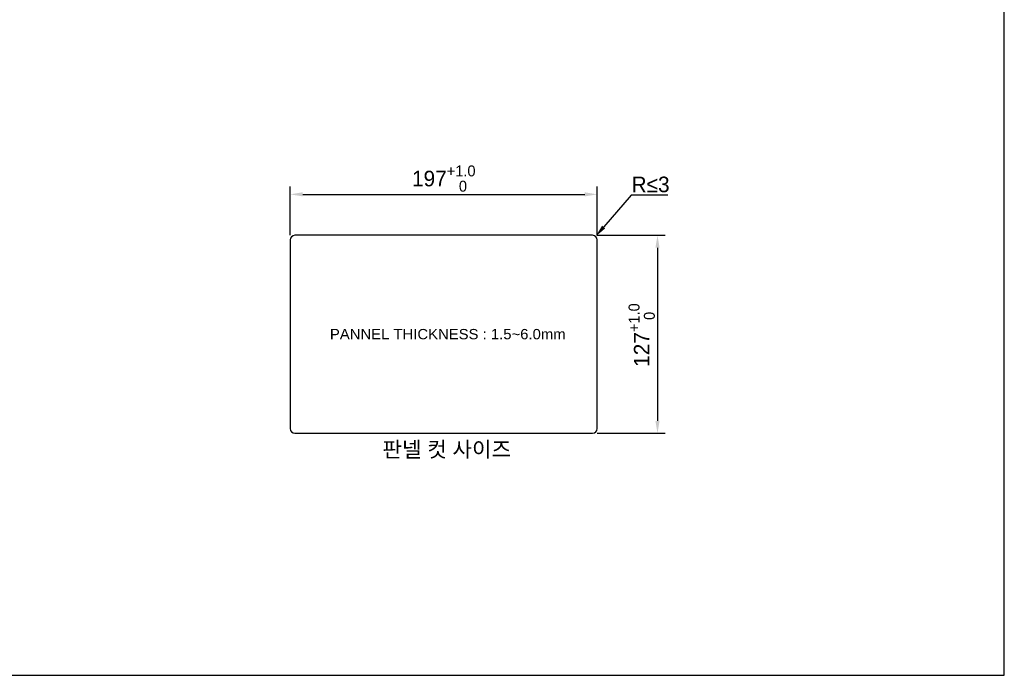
# Model space of a CAD drawing. Header units: millimetres. Extents: x 0 to 1189, y 0 to 841.
# Tile 14 of 44: x 557 to 1189, y 0 to 420. Entities that reach past the tile are written whole.
import ezdxf

# ---------------------------------------------------------------- set-up
doc = ezdxf.new("R2010")
doc.units = ezdxf.units.MM
doc.header["$LTSCALE"] = 65.395
doc.header["$PDMODE"] = 3
doc.header["$PDSIZE"] = 8
doc.layers.get('0').update_dxf_attribs({"linetype": 'CONTINUOUS'})
doc.layers.get('Defpoints').update_dxf_attribs({"linetype": 'CONTINUOUS'})
for name, color, linetype in [('11_COMPONENTS', 7, 'CONTINUOUS'), ('Z_OM_NOTE', 4, 'CONTINUOUS'), ('메뉴얼_220509-FORMAT', 7, 'CONTINUOUS')]:
    doc.layers.add(name, color=color, linetype=linetype)
doc.styles.get("Standard").update_dxf_attribs({"font": 'GOTHIC.TTF'})
doc.dimstyles.new('WALL', dxfattribs={"dimtxt": 10, "dimasz": 8, "dimexe": 5, "dimexo": 5, "dimgap": 1.5, "dimtad": 1, "dimtoh": 1, "dimdsep": 46, "dimtxsty": 'STANDARD', "dimcen": 0, "dimadec": 0, "dimazin": 0, "dimtp": 0.001, "dimtm": 0.001, "dimtfac": 1, "dimtofl": 0, "dimtmove": 0, "dimatfit": 3, "dimfxl": 1, "dimtolj": 1, "dimarcsym": 0})

# ---------------------------------------------------------------- blocks, each defined once
blk = doc.blocks.new('*D16')
at = {"color": 0, "lineweight": -2}
for p, q in [((730.79, 282.21), (730.79, 313.48)), ((927.79, 282.21), (927.79, 313.48)), ((738.79, 308.48), (919.79, 308.48))]:
    blk.add_line(p, q, dxfattribs=at)
at = {"color": 0}
for points in [[(738.79, 309.81), (738.79, 307.15), (730.79, 308.48)], [(919.79, 309.81), (919.79, 307.15), (927.79, 308.48)]]:
    blk.add_solid(points, dxfattribs=at)
at = {"layer": 'Defpoints', "color": 0}
for p in [(927.79, 308.48), (730.79, 277.21), (927.79, 277.21)]:
    blk.add_point(p, dxfattribs=at)
at = {"color": 0, "insert": (829.29, 318.62), "char_height": 10, "attachment_point": 5}
blk.add_mtext('\\A1;197{\\H0.7x;\\S+1.0^    0;}', dxfattribs=at)
blk = doc.blocks.new('*D17')
at = {"color": 0, "lineweight": -2}
for p, q in [((927.79, 282.21), (971.46, 282.21)), ((966.46, 274.21), (966.46, 163.21)), ((927.79, 155.21), (971.46, 155.21))]:
    blk.add_line(p, q, dxfattribs=at)
at = {"color": 0}
for points in [[(965.12, 274.21), (967.79, 274.21), (966.46, 282.21)], [(965.12, 163.21), (967.79, 163.21), (966.46, 155.21)]]:
    blk.add_solid(points, dxfattribs=at)
at = {"layer": 'Defpoints', "color": 0}
for p in [(922.79, 282.21), (922.79, 155.21), (966.46, 155.21)]:
    blk.add_point(p, dxfattribs=at)
at = {"color": 0, "insert": (956.31, 218.21), "char_height": 10, "attachment_point": 5, "rotation": 90}
blk.add_mtext('\\A1;127{\\H0.7x;\\S+1.0^    0;}', dxfattribs=at)
blk = doc.blocks.new('*D18')
at = {"color": 0, "lineweight": -2}
for p, q in [((949.5, 308.04), (931.95, 287.57)), ((973, 308.04), (949.5, 308.04))]:
    blk.add_line(p, q, dxfattribs=at)
at = {"color": 0}
blk.add_solid([(930.94, 288.43), (932.96, 286.7), (926.75, 281.49)], dxfattribs=at)
at = {"layer": 'Defpoints', "color": 0}
for p in [(924.79, 279.21), (926.75, 281.49)]:
    blk.add_point(p, dxfattribs=at)
at = {"color": 0, "insert": (962, 314.79), "char_height": 10, "attachment_point": 5}
blk.add_mtext('\\A1;R≤3', dxfattribs=at)

msp = doc.modelspace()

# ---------------------------------------------------------------- linework, layer by layer
at = {"layer": '11_COMPONENTS', "linetype": 'Continuous'}
for p, q in [((730.794211, 279.214826), (730.794211, 158.214826)), ((924.794211, 282.214826), (733.794211, 282.214826)), ((927.794211, 158.214826), (927.794211, 279.214826)), ((733.794211, 155.214826), (924.794211, 155.214826))]:
    msp.add_line(p, q, dxfattribs=at)
for centre, start, end in [((733.794211, 279.214826), 90, 180), ((924.794211, 279.214826), 0, 90), ((733.794211, 158.214826), 180, 270), ((924.794211, 158.214826), 270, 0)]:
    msp.add_arc(centre, 3, start, end, dxfattribs=at)
at = {"layer": '메뉴얼_220509-FORMAT', "color": 7, "linetype": 'Continuous'}
for p, q in [((1189, 0), (1189, 841)), ((0, 0), (1189, 0))]:
    msp.add_line(p, q, dxfattribs=at)

# ---------------------------------------------------------------- texts
at = {"insert": (831.252166, 144.402451), "char_height": 10, "attachment_point": 5}
msp.add_mtext('\\A1;{\\fGulim|b0|i0|c129|p50;판넬 컷 사이즈}', dxfattribs=at)
at = {"layer": 'Z_OM_NOTE', "width": 1.08}
msp.add_text('PANNEL THICKNESS : 1.5~6.0mm', height=6.6, dxfattribs=at).set_placement((756.242696, 215.538026))

# ---------------------------------------------------------------- dimensions: what is measured, and where the dimension line sits
dim = msp.add_linear_dim(base=(927.794211, 308.479371), p1=(730.794211, 277.214826), p2=(927.794211, 277.214826), text='<>{\\H0.7x;\\S+1.0^    0;}', dimstyle='WALL')
dim.commit()
dim.dimension.update_dxf_attribs({"geometry": '*D16', "text_midpoint": (829.294211, 308.479371), "dimtype": 160})
dim = msp.add_radius_dim(center=(924.794211, 279.214826), mpoint=(926.746411, 281.492745), text='R≤3', dimstyle='WALL')
dim.commit()
dim.dimension.update_dxf_attribs({"geometry": '*D18', "text_midpoint": (961.997414, 308.04048), "dimtype": 164})
dim = msp.add_linear_dim(base=(966.455151, 155.214826), p1=(922.794211, 282.214826), p2=(922.794211, 155.214826), angle=90, text='<>{\\H0.7x;\\S+1.0^    0;}', dimstyle='WALL')
dim.commit()
dim.dimension.update_dxf_attribs({"geometry": '*D17', "text_midpoint": (966.455151, 218.214826), "dimtype": 160})

doc.saveas('drawing.dxf')
